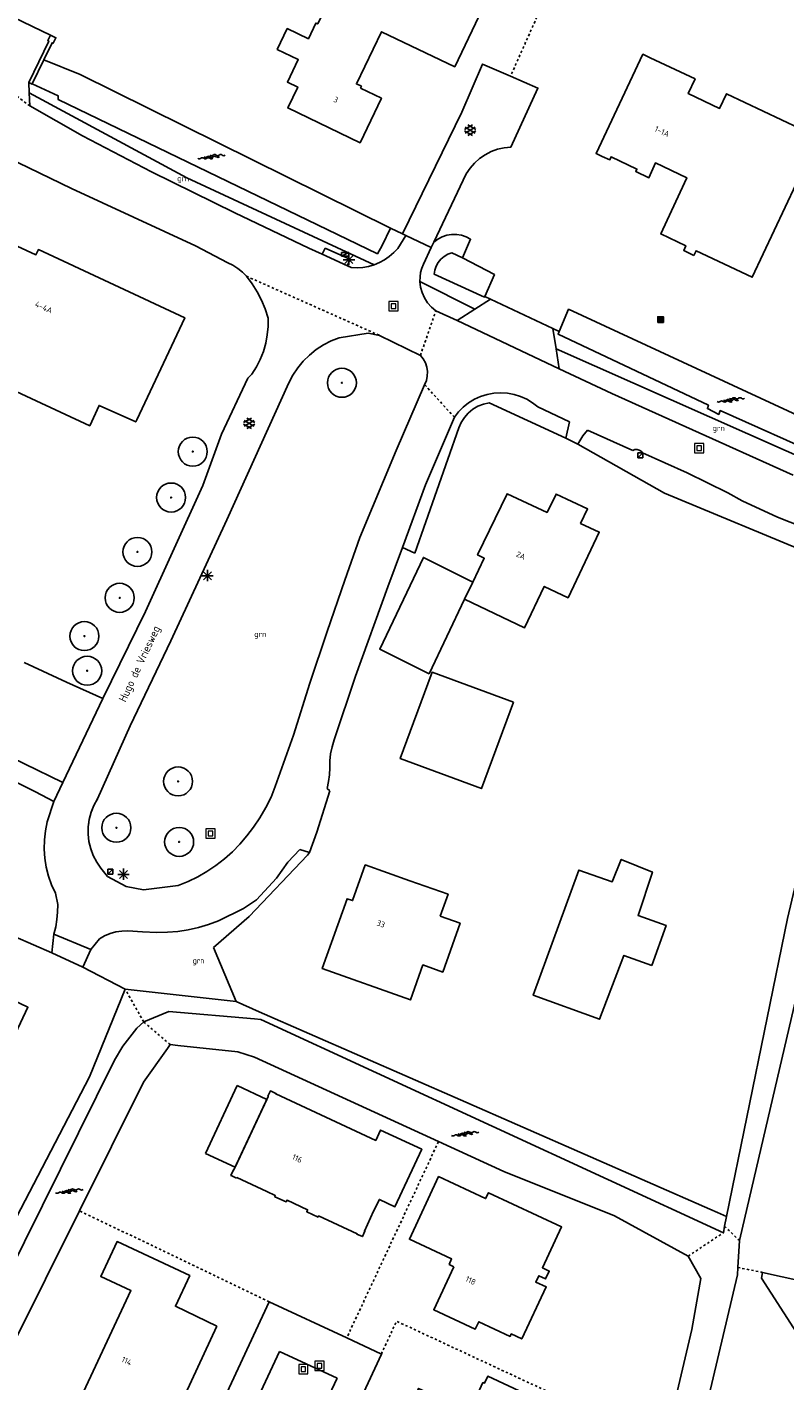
# Model space of a CAD drawing. Header units: metres. Extents: x 116958 to 118326, y 475500 to 477904.
# Tile 119 of 256: x 117431 to 117497, y 476549 to 476666. Entities that reach past the tile are written whole.
import ezdxf

# ---------------------------------------------------------------- set-up
doc = ezdxf.new("R2010")
doc.units = ezdxf.units.M
doc.header["$LTSCALE"] = 0.2
doc.linetypes.add('MATGRENS', pattern=[2, 1, -1])
doc.layers.get('0').update_dxf_attribs({"color": 6})
for name, color, linetype in [('B-WE-GR-BOOM-G', 252, 'Continuous'), ('B-WE-GR-GROENVOORZIENING-GV', 252, 'Continuous'), ('B-WE-GW-WATERGANG_INSTEEK-G', 252, 'Continuous'), ('B-WE-GW-WATERGANG_WATERLIJN-G', 252, 'Continuous'), ('B-WE-IE-MEUBILAIR_WEGMEUBILAIR_LICHTMAST-G', 252, 'Continuous'), ('B-WE-IE-MEUBILAIR_WEGMEUBILAIR_VERKEERSLICHT-G', 252, 'Continuous'), ('B-WE-KL-DATA_KAST-G', 90, 'Continuous'), ('B-WE-KW-KUNSTWERK_WALBESCHERMING-GV', 252, 'Continuous'), ('B-WE-OG-BEBOUWING-GV', 252, 'Continuous'), ('B-WE-OG-HUISNUMMER-T25', 2, 'Continuous'), ('B-WE-OG-STRAATNAAM-T35', 3, 'Continuous'), ('B-WE-RI-HWA_KOLK_TROTTOIRKOLK-G', 252, 'Continuous'), ('B-WE-VH-MATERIAALGRENS-G', 252, 'MATGRENS'), ('B-WE-VH-VERHARDING_ASFALT-GV', 252, 'Continuous')]:
    doc.layers.add(name, color=color, linetype=linetype)
doc.layers.add('B-WE-RI-RIOOLPUT', color=31, linetype='Continuous', lineweight=0)
doc.styles.get("Standard").update_dxf_attribs({"font": 'isocp.shx'})

# ---------------------------------------------------------------- blocks, each defined once
blk = doc.blocks.new('BGTGV')
for p, q in [((0.0197, 0.04605), (-0.0497, 0.00595)), ((0.0433, 0.025), (-0.0433, -0.025)), ((0.0433, -0.025), (-0.0433, 0.025)), ((0.04965, 0.006), (-0.01975, 0.04605)), ((0.01965, -0.046), (-0.0494, -0.00615)), ((0.04955, -0.00605), (-0.0197, -0.046))]:
    blk.add_line(p, q)
blk = doc.blocks.new('BGT_GR')
at = {"insert": (0.043, 0.019), "char_height": 0.1, "attachment_point": 5, "line_spacing_factor": 0.8}
blk.add_mtext('{\\C256;grn}', dxfattribs=at)
blk = doc.blocks.new('BGTWT')
for centre, start_param, end_param in [((-0.024, -0.058), 5.873058, 6.693313), ((0.001, 0.072), 2.731465, 3.55172), ((0.027, -0.043), 5.873058, 6.693313), ((0.028, -0.058), 5.873058, 6.693313), ((0.053, 0.072), 2.731465, 3.55172), ((0.08, -0.043), 5.873058, 6.693313), ((0.106, 0.072), 2.731465, 3.55172), ((-0.106, 0.044), 2.731465, 3.55172), ((-0.08, -0.071), 5.873058, 6.693313), ((-0.053, 0.044), 2.731465, 3.55172), ((-0.05, 0.057), 2.731465, 3.55172), ((-0.027, -0.071), 5.873058, 6.693313), ((-0.001, 0.044), 2.731465, 3.55172), ((0.002, 0.057), 2.731465, 3.55172), ((0.055, 0.057), 2.731465, 3.55172)]:
    blk.add_ellipse(centre, major_axis=(0, 0.0627), ratio=0.52488, start_param=start_param, end_param=end_param)
blk = doc.blocks.new('CELQ70108')
for p, q in [((-0.62, 0.31), (0.62, 0.31)), ((-0.62, -0.31), (-0.62, 0.31)), ((-0.62, -0.31), (0.62, 0.31)), ((0.62, -0.31), (0.62, 0.31)), ((-0.62, -0.31), (0.62, -0.31))]:
    blk.add_line(p, q)
blk = doc.blocks.new('CELQ211865')
for p, q in [((-0.5, 0), (0.5, 0)), ((0.35, -0.34), (-0.35, 0.34)), ((0.35, 0.34), (-0.35, -0.34)), ((0, 0.53), (0, -0.47))]:
    blk.add_line(p, q)
blk = doc.blocks.new('CELQ201000')
at = {"flags": 128}
for points in [[(-0.25, -0.25), (-0.25, 0.25), (0.25, 0.25), (0.25, -0.25), (-0.25, -0.25)], [(-0.18, -0.18), (-0.18, 0.18), (0.18, 0.18), (0.18, -0.18), (-0.18, -0.18)], [(-0.11, -0.11), (-0.11, 0.11), (0.11, 0.11), (0.11, -0.11), (-0.11, -0.11)], [(-0.04, -0.04), (-0.04, 0.04), (0.04, 0.04), (0.04, -0.04), (-0.04, -0.04)]]:
    blk.add_lwpolyline(points, dxfattribs=at)
blk = doc.blocks.new('Pbrd')
for points in [[(-400, -400), (400, -400), (400, 400), (-400, 400)], [(-200, -200), (200, -200), (200, 200), (-200, 200)]]:
    blk.add_lwpolyline(points, close=True)
blk = doc.blocks.new('Kvtrot')
blk.add_line((0, -420), (420, 0))
at = {"flags": 128}
blk.add_lwpolyline([(0, -420), (420, -420), (420, 0), (0, 0)], close=True, dxfattribs=at)
blk = doc.blocks.new('Bestboom')
h = blk.add_hatch(color=256)
h.dxf.hatch_style = 1
h.paths.add_polyline_path([(41, 0, 1), (-41, 0, 1)])
for radius in [1260, 41.1]:
    blk.add_circle((0, 0), radius)

msp = doc.modelspace()

# ---------------------------------------------------------------- linework, layer by layer
at = {"layer": 'B-WE-GR-GROENVOORZIENING-GV', "flags": 128}
for points in [[(117472.761, 476661.761), (117470.335, 476662.816), (117468.524, 476658.651), (117463.396, 476648.074)], [(117472.761, 476661.761), (117475.138, 476660.727), (117472.801, 476655.611), (117472.214, 476655.553), (117471.639, 476655.421), (117471.085, 476655.218), (117470.561, 476654.947), (117470.075, 476654.612), (117469.635, 476654.219), (117469.248, 476653.774), (117468.92, 476653.284), (117466.102, 476647.354)], [(117437.376, 476607.748), (117434.217, 476609.156), (117430.567, 476610.87)], [(117433.901, 476600.454), (117427.214, 476603.683), (117427.53, 476604.342)], [(117436.92, 476599.031), (117436.609, 476598.469), (117436.369, 476597.872)], [(117436.205, 476597.251), (117436.117, 476596.614), (117436.109, 476595.972)], [(117436.179, 476595.333), (117436.328, 476594.707), (117436.552, 476594.105)]]:
    msp.add_lwpolyline(points, dxfattribs=at)
at = {"layer": 'B-WE-GW-WATERGANG_INSTEEK-G', "flags": 128}
for points in [[(117430.999, 476660.306), (117444.677, 476652.953), (117460.917, 476645.399)], [(117463.672, 476647.943), (117463.396, 476648.074), (117462.351, 476648.58)], [(117468.593, 476646.009), (117469.293, 476647.606), (117468.915, 476647.812), (117468.509, 476647.954), (117468.085, 476648.026), (117467.654, 476648.028), (117467.229, 476647.959), (117466.822, 476647.82), (117466.443, 476647.617), (117466.102, 476647.354), (117465.883, 476646.892)], [(117464.901, 476643.954), (117469.679, 476641.534), (117471.038, 476642.397), (117470.524, 476642.637)], [(117476.991, 476639.616), (117476.437, 476639.875), (117476.718, 476638.106), (117500, 476627.781)], [(117439.33, 476582.507), (117436.217, 476574.912), (117426.504, 476556.271), (117425.409, 476555.541), (117408.965, 476564.258), (117408.544, 476565.577), (117421.693, 476590.572)], [(117491.522, 476562.773), (117490.717, 476563.125), (117490.062, 476563.413), (117468.417, 476572.903), (117450.955, 476580.559), (117448.962, 476581.433), (117439.33, 476582.507)]]:
    msp.add_lwpolyline(points, dxfattribs=at)
at = {"layer": 'B-WE-GW-WATERGANG_WATERLIJN-G', "flags": 128}
for points in [[(117432.266, 476663.197), (117435.423, 476661.908), (117462.351, 476648.58)], [(117462.351, 476648.58), (117461.617, 476647.069), (117461.208, 476646.345), (117433.517, 476659.737), (117433.51, 476660.054), (117431.251, 476661.109)], [(117470.524, 476642.637), (117470.498, 476642.577), (117466.141, 476644.567), (117466.197, 476644.931), (117466.316, 476645.28), (117466.495, 476645.602), (117466.729, 476645.887), (117467.009, 476646.126), (117467.328, 476646.311), (117467.674, 476646.437), (117468.593, 476646.009)], [(117468.593, 476646.009), (117471.363, 476644.547), (117470.524, 476642.637)], [(117476.991, 476639.616), (117477.807, 476641.531), (117500, 476631.246)], [(117500, 476628.697), (117490.967, 476632.735), (117490.841, 476632.401), (117489.847, 476632.91), (117489.939, 476633.199), (117476.892, 476639.383), (117476.991, 476639.616)], [(117491.522, 476562.773), (117496.794, 476588.64), (117500, 476602.235)], [(117419.844, 476591.379), (117406.145, 476564.631), (117406.285, 476564.244), (117406.532, 476563.557), (117407.318, 476563.134), (117425.931, 476553.706), (117427.43, 476554.278), (117438.391, 476576.358), (117439.121, 476577.573), (117440.337, 476579.125), (117440.925, 476579.67)], [(117500, 476591.47), (117499.626, 476590.542), (117498.995, 476587.983), (117492.628, 476560.685), (117492.487, 476558.352)], [(117440.925, 476579.67), (117443.107, 476580.574), (117450.557, 476579.928), (117451.093, 476579.881), (117491.236, 476561.37), (117491.349, 476561.927), (117491.522, 476562.773)], [(117466.511, 476569.279), (117450.546, 476576.6), (117449.093, 476577.071), (117443.892, 476577.632), (117443.219, 476577.704), (117442.984, 476577.373), (117440.916, 476574.448), (117435.362, 476563.269)], [(117486.13, 476542.867), (117486.53, 476544.61), (117488.494, 476552.979), (117489.282, 476557.406), (117488.185, 476559.341), (117481.786, 476562.841), (117472.19, 476566.674), (117466.511, 476569.279)], [(117435.362, 476563.269), (117429.465, 476551.4)], [(117492.487, 476558.352), (117492.449, 476557.723), (117486.117, 476530.887)]]:
    msp.add_lwpolyline(points, dxfattribs=at)
at = {"layer": 'B-WE-KW-KUNSTWERK_WALBESCHERMING-GV', "flags": 128}
for points in [[(117462.351, 476648.58), (117435.423, 476661.908), (117432.266, 476663.197)], [(117431.251, 476661.109), (117433.51, 476660.054), (117433.517, 476659.737), (117461.208, 476646.345)], [(117467.674, 476646.437), (117468.593, 476646.009), (117471.363, 476644.547), (117470.524, 476642.637), (117470.498, 476642.577)], [(117466.141, 476644.567), (117470.498, 476642.577)], [(117500, 476631.246), (117477.807, 476641.531), (117476.991, 476639.616)], [(117476.991, 476639.616), (117476.892, 476639.383), (117489.939, 476633.199), (117489.847, 476632.91), (117490.841, 476632.401), (117490.967, 476632.735), (117500, 476628.697)], [(117399.848, 476605.392), (117417.886, 476596.702), (117418.387, 476595.186), (117403.268, 476565.573), (117402.95, 476564.951), (117404.07, 476561.407), (117406.935, 476560.004), (117414.626, 476556.117), (117425.944, 476550.293), (117429.465, 476551.4), (117435.362, 476563.269), (117440.916, 476574.448), (117442.984, 476577.373), (117443.219, 476577.704), (117443.892, 476577.632), (117449.093, 476577.071), (117450.546, 476576.6), (117466.511, 476569.279), (117472.19, 476566.674)], [(117491.349, 476561.927), (117491.522, 476562.773), (117496.794, 476588.64), (117500, 476602.235)], [(117491.349, 476561.927), (117491.236, 476561.37), (117451.093, 476579.881), (117450.557, 476579.928), (117443.107, 476580.574), (117440.925, 476579.67), (117440.337, 476579.125), (117439.121, 476577.573), (117438.391, 476576.358), (117427.43, 476554.278)], [(117480.047, 476517.031), (117482.907, 476528.922), (117483.356, 476530.789), (117486.13, 476542.867), (117486.53, 476544.61), (117488.494, 476552.979), (117489.282, 476557.406), (117488.185, 476559.341), (117481.786, 476562.841), (117472.19, 476566.674)], [(117486.117, 476530.887), (117492.449, 476557.723), (117492.487, 476558.352), (117492.628, 476560.685)]]:
    msp.add_lwpolyline(points, dxfattribs=at)
at = {"layer": 'B-WE-OG-BEBOUWING-GV', "flags": 128}
for points in [[(117459.747, 476660.714), (117459.829, 476660.885), (117459.392, 476661.095), (117461.556, 476665.625), (117467.921, 476662.585), (117470.634, 476668.227), (117462.046, 476672.357), (117460.693, 476669.546), (117458.179, 476670.755), (117456.038, 476666.303), (117455.876, 476666.381), (117455.217, 476665.011), (117453.388, 476665.891), (117452.521, 476664.089), (117454.341, 476663.213), (117453.396, 476661.248), (117454.298, 476660.815), (117453.431, 476659.013), (117459.707, 476655.994), (117461.558, 476659.843), (117459.747, 476660.714)], [(117432.827, 476665.333), (117432.596, 476664.85), (117432.687, 476664.807), (117430.965, 476661.231)], [(117432.827, 476665.333), (117433.306, 476665.104), (117433.078, 476664.627), (117432.982, 476664.669), (117432.266, 476663.197)], [(117488.678, 476646.211), (117488.871, 476646.618), (117493.741, 476644.316), (117499.474, 476656.486), (117491.508, 476660.247), (117490.906, 476658.972), (117488.184, 476660.257), (117488.786, 476661.532), (117484.888, 476663.372), (117484.255, 476663.671), (117480.183, 476655.046), (117480.731, 476654.802), (117481.383, 476654.511), (117481.496, 476654.77), (117483.735, 476653.698), (117483.634, 476653.481), (117484.772, 476652.954), (117485.342, 476654.239), (117488.053, 476652.943), (117487.475, 476651.693), (117485.8, 476648.07), (117487.974, 476647.042), (117487.796, 476646.629), (117488.678, 476646.211)], [(117431.251, 476661.109), (117432.266, 476663.197)], [(117431.251, 476661.109), (117431.238, 476661.083), (117430.965, 476661.231)], [(117427.925, 476647.94), (117423.063, 476637.561), (117436.244, 476631.418), (117437.057, 476633.183), (117440.234, 476631.752), (117440.319, 476631.933), (117444.491, 476640.789), (117431.785, 476646.716), (117431.573, 476646.263), (117427.925, 476647.94)], [(117469.5, 476617.855), (117468.781, 476616.353), (117473.967, 476613.87), (117475.696, 476617.478), (117477.759, 476616.489), (117480.468, 476622.188), (117478.848, 476622.941), (117479.446, 476624.207), (117476.718, 476625.495), (117475.943, 476623.895), (117472.459, 476625.522), (117469.911, 476620.204), (117470.49, 476619.922), (117469.5, 476617.855)], [(117465.716, 476609.891), (117468.781, 476616.353), (117469.5, 476617.855), (117465.199, 476619.991), (117461.415, 476612.027), (117465.716, 476609.891)], [(117473.014, 476607.44), (117465.962, 476610.024), (117465.88, 476609.801), (117463.193, 476602.529), (117470.238, 476599.926), (117473.014, 476607.44)], [(117466.667, 476588.854), (117467.34, 476590.75), (117464.031, 476591.906), (117460.155, 476593.293), (117459.055, 476590.2), (117458.584, 476590.367), (117456.427, 476584.302), (117464.085, 476581.574), (117465.163, 476584.613), (117466.881, 476584.002), (117468.389, 476588.242), (117466.667, 476588.854)], [(117485.041, 476584.56), (117486.259, 476588.042), (117483.837, 476588.913), (117485.077, 476592.674), (117482.378, 476593.781), (117481.571, 476591.816), (117478.693, 476592.856), (117474.734, 476581.992), (117480.474, 476579.9), (117482.603, 476585.443), (117485.041, 476584.56)], [(117427.678, 476582.449), (117427.576, 476582.236), (117423.96, 476583.946), (117422.662, 476581.242), (117422.119, 476581.498), (117419.366, 476575.665), (117426.744, 476572.181), (117430.879, 476580.938), (117427.678, 476582.449)], [(117449.036, 476574.149), (117446.291, 476568.257)], [(117451.62, 476572.945), (117449.036, 476574.149)], [(117446.291, 476568.257), (117448.874, 476567.053), (117451.62, 476572.945)], [(117448.989, 476566.117), (117449.018, 476566.159), (117451.603, 476564.945), (117452.349, 476564.595), (117452.306, 476564.5), (117453.285, 476564.046), (117453.366, 476564.201), (117455.153, 476563.366), (117455.072, 476563.194), (117456.059, 476562.731), (117456.105, 476562.831), (117459.45, 476561.277), (117459.434, 476561.24), (117459.904, 476561.03), (117460.124, 476561.501), (117460.087, 476561.518), (117460.883, 476563.241), (117461.384, 476564.256), (117462.735, 476563.628), (117465.062, 476568.622), (117461.49, 476570.286), (117461.068, 476569.38), (117452.385, 476573.427), (117452.402, 476573.463), (117451.921, 476573.687), (117451.702, 476573.216), (117451.738, 476573.199), (117448.764, 476566.818), (117448.728, 476566.835), (117448.5, 476566.345), (117448.581, 476566.307), (117448.989, 476566.117)], [(117467.83, 476558.405), (117466.107, 476554.682), (117469.709, 476553.006), (117470.004, 476553.641), (117472.732, 476552.37), (117472.821, 476552.584), (117473.734, 476552.149), (117475.871, 476556.666), (117474.956, 476557.093), (117475.21, 476557.637), (117475.808, 476557.358), (117476.13, 476558.046), (117475.532, 476558.326), (117477.191, 476561.877), (117470.841, 476564.845), (117470.604, 476564.338), (117466.527, 476566.243), (117463.984, 476560.802), (117467.65, 476559.097), (117467.44, 476558.626), (117467.83, 476558.405)], [(117447.286, 476553.245), (117443.682, 476554.995), (117444.922, 476557.652), (117438.617, 476560.601), (117437.202, 476557.576), (117439.82, 476556.351), (117435.104, 476546.269), (117443.111, 476542.521), (117445.228, 476547.005), (117444.522, 476547.328), (117447.286, 476553.245)], [(117500, 476556.742), (117494.646, 476557.923), (117494.559, 476557.434), (117499.254, 476550.092), (117498.715, 476549.751), (117497.932, 476546.328)], [(117473.597, 476536.027), (117478.024, 476545.537), (117470.782, 476548.908), (117470.499, 476548.301), (117470.372, 476548.36), (117469.2, 476545.813), (117464.786, 476547.857), (117461.835, 476541.518), (117464.531, 476540.247), (117464.481, 476540.138), (117470.836, 476537.18), (117470.886, 476537.289), (117473.597, 476536.027)]]:
    msp.add_lwpolyline(points, dxfattribs=at)
at = {"layer": 'B-WE-VH-MATERIAALGRENS-G', "flags": 128}
for points in [[(117485.802, 476691.009), (117472.761, 476661.761)], [(117431.04, 476659.186), (117426.071, 476662.904)], [(117449.845, 476644.4), (117461.383, 476639.267)], [(117464.942, 476637.526), (117466.288, 476641.41)], [(117467.89, 476632.158), (117465.311, 476634.984)], [(117436.369, 476597.872), (117436.609, 476598.469), (117436.92, 476599.031)], [(117436.109, 476595.972), (117436.117, 476596.614), (117436.205, 476597.251)], [(117436.552, 476594.105), (117436.328, 476594.707), (117436.179, 476595.333)], [(117440.925, 476579.67), (117439.33, 476582.507)], [(117443.219, 476577.704), (117440.925, 476579.67)], [(117466.511, 476569.279), (117462.806, 476561.352), (117458.548, 476552.242)], [(117451.82, 476555.384), (117435.362, 476563.269)], [(117488.185, 476559.341), (117488.495, 476559.543), (117488.619, 476559.625), (117491.236, 476561.37)], [(117492.628, 476560.685), (117491.349, 476561.927)], [(117494.646, 476557.923), (117492.487, 476558.352)], [(117461.552, 476550.84), (117462.873, 476553.692), (117471.204, 476549.815), (117486.13, 476542.867)]]:
    msp.add_lwpolyline(points, dxfattribs=at)
at = {"layer": 'B-WE-VH-VERHARDING_ASFALT-GV'}
for p, q in [((117429.647, 476666.85), (117432.827, 476665.333)), ((117430.965, 476661.231), (117430.999, 476660.306)), ((117430.999, 476660.306), (117431.04, 476659.186)), ((117431.04, 476659.186), (117435.608, 476656.6)), ((117435.608, 476656.6), (117441.592, 476653.45)), ((117434.65, 476652.027), (117429.115, 476654.702)), ((117441.592, 476653.45), (117448.851, 476649.907)), ((117445.414, 476647.029), (117434.65, 476652.027)), ((117448.851, 476649.907), (117455.245, 476646.842)), ((117448.223, 476645.571), (117445.414, 476647.029)), ((117462.972, 476646.82), (117463.672, 476647.943)), ((117463.672, 476647.943), (117465.883, 476646.892)), ((117455.245, 476646.842), (117456.416, 476646.305)), ((117456.416, 476646.305), (117456.671, 476646.838)), ((117456.416, 476646.305), (117458.615, 476645.296)), ((117456.671, 476646.838), (117458.812, 476645.873)), ((117458.812, 476645.873), (117458.615, 476645.296)), ((117461.384, 476645.592), (117461.828, 476645.833)), ((117461.828, 476645.833), (117462.244, 476646.12)), ((117462.244, 476646.12), (117462.627, 476646.451)), ((117462.627, 476646.451), (117462.972, 476646.82)), ((117465.883, 476646.892), (117465.2, 476645.456)), ((117448.675, 476645.348), (117448.223, 476645.571)), ((117449.1, 476645.077), (117448.675, 476645.348)), ((117449.491, 476644.759), (117449.1, 476645.077)), ((117449.845, 476644.4), (117449.491, 476644.759)), ((117458.615, 476645.296), (117458.939, 476645.147)), ((117458.939, 476645.147), (117459.441, 476645.131)), ((117459.441, 476645.131), (117459.941, 476645.168)), ((117459.941, 476645.168), (117460.435, 476645.258)), ((117460.435, 476645.258), (117460.917, 476645.399)), ((117460.917, 476645.399), (117461.384, 476645.592)), ((117464.961, 476644.723), (117464.908, 476644.34)), ((117465.059, 476645.097), (117464.961, 476644.723)), ((117465.2, 476645.456), (117465.059, 476645.097)), ((117450.341, 476643.744), (117449.845, 476644.4)), ((117450.779, 476643.048), (117450.341, 476643.744)), ((117464.908, 476644.34), (117464.901, 476643.954)), ((117464.901, 476643.954), (117464.959, 476643.457)), ((117464.959, 476643.457), (117465.092, 476642.976)), ((117451.157, 476642.318), (117450.779, 476643.048)), ((117451.472, 476641.558), (117451.157, 476642.318)), ((117465.092, 476642.976), (117465.297, 476642.52)), ((117465.297, 476642.52), (117465.569, 476642.1)), ((117471.038, 476642.397), (117476.437, 476639.875)), ((117451.722, 476640.774), (117451.472, 476641.558)), ((117465.569, 476642.1), (117465.902, 476641.728)), ((117465.902, 476641.728), (117466.288, 476641.41)), ((117466.288, 476641.41), (117468.122, 476640.545)), ((117469.679, 476641.534), (117468.122, 476640.545)), ((117451.655, 476639.302), (117451.723, 476640.036)), ((117451.723, 476640.036), (117451.722, 476640.774)), ((117468.122, 476640.545), (117476.994, 476636.368)), ((117451.518, 476638.577), (117451.655, 476639.302)), ((117457.202, 476638.789), (117456.531, 476638.443)), ((117457.904, 476639.065), (117457.202, 476638.789)), ((117460.416, 476639.449), (117457.904, 476639.065)), ((117461.383, 476639.267), (117460.416, 476639.449)), ((117464.942, 476637.526), (117461.383, 476639.267)), ((117451.042, 476637.182), (117451.313, 476637.868)), ((117451.313, 476637.868), (117451.518, 476638.577)), ((117455.312, 476637.556), (117454.777, 476637.024)), ((117455.899, 476638.03), (117455.312, 476637.556)), ((117456.531, 476638.443), (117455.899, 476638.03)), ((117465.186, 476637.221), (117464.942, 476637.526)), ((117476.718, 476638.106), (117476.994, 476636.368)), ((117450.312, 476635.901), (117450.707, 476636.524)), ((117450.707, 476636.524), (117451.042, 476637.182)), ((117454.298, 476636.441), (117453.88, 476635.813)), ((117454.777, 476637.024), (117454.298, 476636.441)), ((117465.373, 476636.877), (117465.186, 476637.221)), ((117465.496, 476636.506), (117465.373, 476636.877)), ((117465.552, 476636.119), (117465.496, 476636.506)), ((117476.994, 476636.368), (117481.554, 476634.231)), ((117447.693, 476630.677), (117449.962, 476635.558)), ((117449.962, 476635.558), (117450.312, 476635.901)), ((117453.88, 476635.813), (117453.529, 476635.145)), ((117465.311, 476634.984), (117465.458, 476635.346)), ((117465.458, 476635.346), (117465.539, 476635.729)), ((117465.539, 476635.729), (117465.552, 476636.119)), ((117453.529, 476635.145), (117448.129, 476623.263)), ((117462.833, 476629.262), (117465.311, 476634.984)), ((117470.73, 476634.148), (117470.167, 476633.97)), ((117471.311, 476634.256), (117470.73, 476634.148)), ((117471.901, 476634.292), (117471.311, 476634.256)), ((117472.491, 476634.256), (117471.901, 476634.292)), ((117473.072, 476634.148), (117472.491, 476634.256)), ((117473.635, 476633.971), (117473.072, 476634.148)), ((117481.554, 476634.231), (117497.305, 476627.133)), ((117468.663, 476633.048), (117468.249, 476632.627)), ((117469.126, 476633.416), (117468.663, 476633.048)), ((117469.496, 476632.85), (117469.101, 476632.526)), ((117469.629, 476633.725), (117469.126, 476633.416)), ((117469.936, 476633.11), (117469.496, 476632.85)), ((117470.167, 476633.97), (117469.629, 476633.725)), ((117470.411, 476633.298), (117469.936, 476633.11)), ((117470.909, 476633.411), (117470.411, 476633.298)), ((117477.568, 476630.341), (117470.909, 476633.411)), ((117474.173, 476633.726), (117473.635, 476633.971)), ((117474.677, 476633.417), (117474.173, 476633.726)), ((117475.139, 476633.049), (117474.677, 476633.417)), ((117477.873, 476631.749), (117475.139, 476633.049)), ((117467.89, 476632.158), (117465.397, 476626.298)), ((117468.249, 476632.627), (117467.89, 476632.158)), ((117468.483, 476631.716), (117468.275, 476631.249)), ((117468.76, 476632.145), (117468.483, 476631.716)), ((117469.101, 476632.526), (117468.76, 476632.145)), ((117477.568, 476630.341), (117477.873, 476631.749)), ((117446.054, 476626.229), (117447.693, 476630.677)), ((117468.275, 476631.249), (117464.47, 476620.353)), ((117479.05, 476630.558), (117478.615, 476629.808)), ((117479.441, 476631.025), (117479.05, 476630.558)), ((117483.39, 476629.279), (117479.441, 476631.025)), ((117478.615, 476629.808), (117477.568, 476630.341)), ((117486.118, 476625.571), (117478.615, 476629.808)), ((117483.564, 476629.349), (117483.39, 476629.279)), ((117483.752, 476629.361), (117483.564, 476629.349)), ((117483.934, 476629.316), (117483.752, 476629.361)), ((117484.093, 476629.216), (117483.934, 476629.316)), ((117459.688, 476621.727), (117462.833, 476629.262)), ((117484.214, 476629.072), (117484.093, 476629.216)), ((117488.088, 476627.323), (117484.214, 476629.072)), ((117491.613, 476625.601), (117488.088, 476627.323)), ((117441.084, 476615.307), (117446.054, 476626.229)), ((117465.397, 476626.298), (117463.392, 476620.86)), ((117500, 476619.795), (117486.118, 476625.571)), ((117492.855, 476624.911), (117491.613, 476625.601)), ((117495.922, 476623.486), (117492.855, 476624.911)), ((117502.366, 476620.955), (117495.922, 476623.486)), ((117448.129, 476623.263), (117443.285, 476612.759)), ((117458.39, 476618.028), (117459.688, 476621.727)), ((117463.392, 476620.86), (117462.129, 476617.433)), ((117464.47, 476620.353), (117463.392, 476620.86)), ((117456.842, 476613.565), (117458.39, 476618.028)), ((117462.129, 476617.433), (117459.315, 476609.692)), ((117437.376, 476607.748), (117441.084, 476615.307)), ((117455.358, 476609.08), (117456.842, 476613.565)), ((117443.285, 476612.759), (117439.757, 476605.372)), ((117459.315, 476609.692), (117457.455, 476604.143)), ((117453.94, 476604.574), (117455.358, 476609.08)), ((117433.901, 476600.454), (117437.376, 476607.748)), ((117439.757, 476605.372), (117436.92, 476599.031)), ((117452.35, 476600.118), (117453.94, 476604.574)), ((117457.275, 476603.556), (117457.151, 476602.954)), ((117457.455, 476604.143), (117457.275, 476603.556)), ((117457.083, 476602.344), (117457.073, 476601.73)), ((117457.151, 476602.954), (117457.083, 476602.344)), ((117457.049, 476601.13), (117456.977, 476600.534)), ((117457.073, 476601.73), (117457.049, 476601.13)), ((117429.45, 476600.672), (117431.535, 476599.646)), ((117433.116, 476598.807), (117433.901, 476600.454)), ((117451.976, 476599.178), (117452.35, 476600.118)), ((117456.977, 476600.534), (117456.86, 476599.945)), ((117456.86, 476599.945), (117457.085, 476599.722)), ((117431.535, 476599.646), (117433.116, 476598.807)), ((117432.561, 476597.039), (117433.116, 476598.807)), ((117451.532, 476598.27), (117451.976, 476599.178)), ((117457.085, 476599.722), (117455.968, 476596.145)), ((117436.369, 476597.872), (117436.205, 476597.251)), ((117451.02, 476597.398), (117451.532, 476598.27)), ((117432.398, 476596.26), (117432.561, 476597.039)), ((117449.887, 476595.819), (117450.443, 476596.567)), ((117450.443, 476596.567), (117451.02, 476597.398)), ((117432.289, 476594.673), (117432.307, 476595.469)), ((117432.307, 476595.469), (117432.398, 476596.26)), ((117436.109, 476595.972), (117436.179, 476595.333)), ((117449.282, 476595.11), (117449.887, 476595.819)), ((117455.968, 476596.145), (117455.307, 476594.366)), ((117432.343, 476593.879), (117432.289, 476594.673)), ((117436.552, 476594.105), (117436.848, 476593.535)), ((117447.933, 476593.826), (117448.629, 476594.445)), ((117448.629, 476594.445), (117449.282, 476595.11)), ((117455.14, 476594.132), (117450.095, 476588.833)), ((117454.483, 476594.631), (117453.442, 476593.539)), ((117455.307, 476594.366), (117454.483, 476594.631)), ((117455.307, 476594.366), (117455.14, 476594.132)), ((117432.469, 476593.093), (117432.343, 476593.879)), ((117432.667, 476592.322), (117432.469, 476593.093)), ((117436.848, 476593.535), (117437.212, 476593.005)), ((117437.212, 476593.005), (117437.776, 476592.3)), ((117446.42, 476592.738), (117447.195, 476593.256)), ((117447.195, 476593.256), (117447.933, 476593.826)), ((117453.442, 476593.539), (117452.445, 476592.146)), ((117432.934, 476591.572), (117432.667, 476592.322)), ((117437.776, 476592.3), (117439.418, 476591.412)), ((117443.909, 476591.519), (117444.773, 476591.868)), ((117444.773, 476591.868), (117445.612, 476592.275)), ((117445.612, 476592.275), (117446.42, 476592.738)), ((117452.445, 476592.146), (117450.711, 476590.274)), ((117432.943, 476585.664), (117421.693, 476590.572)), ((117433.268, 476590.85), (117432.934, 476591.572)), ((117433.462, 476589.853), (117433.268, 476590.85)), ((117439.418, 476591.412), (117440.924, 476591.144)), ((117440.924, 476591.144), (117443.909, 476591.519)), ((117433.455, 476589.205), (117433.462, 476589.853)), ((117449.581, 476589.505), (117447.42, 476588.431)), ((117450.711, 476590.274), (117449.581, 476589.505)), ((117433.288, 476587.92), (117433.397, 476588.559)), ((117433.397, 476588.559), (117433.455, 476589.205)), ((117447.42, 476588.431), (117446.563, 476588.118)), ((117450.095, 476588.833), (117446.982, 476586.128)), ((117433.13, 476587.292), (117432.943, 476585.664)), ((117433.13, 476587.292), (117433.288, 476587.92)), ((117436.342, 476585.965), (117433.13, 476587.292)), ((117437.529, 476587.133), (117437.078, 476586.869)), ((117438.009, 476587.338), (117437.529, 476587.133)), ((117438.512, 476587.479), (117438.009, 476587.338)), ((117439.029, 476587.555), (117438.512, 476587.479)), ((117439.551, 476587.564), (117439.029, 476587.555)), ((117440.813, 476587.477), (117439.551, 476587.564)), ((117442.069, 476587.443), (117440.813, 476587.477)), ((117442.982, 476587.456), (117442.069, 476587.443)), ((117443.892, 476587.531), (117442.982, 476587.456)), ((117444.794, 476587.667), (117443.892, 476587.531)), ((117445.686, 476587.862), (117444.794, 476587.667)), ((117446.563, 476588.118), (117445.686, 476587.862)), ((117436.342, 476585.965), (117435.637, 476584.426)), ((117437.078, 476586.869), (117436.342, 476585.965)), ((117446.982, 476586.128), (117448.962, 476581.433)), ((117435.637, 476584.426), (117432.943, 476585.664)), ((117439.33, 476582.507), (117435.637, 476584.426)), ((117441.329, 476532.895), (117451.82, 476555.384)), ((117451.82, 476555.384), (117458.548, 476552.242)), ((117458.548, 476552.242), (117461.552, 476550.84)), ((117444.495, 476533.387), (117452.709, 476551.062)), ((117452.709, 476551.062), (117457.712, 476548.752)), ((117461.552, 476550.84), (117457.002, 476541.015)), ((117457.712, 476548.752), (117448.02, 476527.916))]:
    msp.add_line(p, q, dxfattribs=at)

# ---------------------------------------------------------------- block references
at = {"layer": 'B-WE-GR-BOOM-G', "xscale": 0.001, "yscale": 0.001, "zscale": 0.001}
for p in [(117458.132, 476635.149), (117445.184, 476629.174), (117443.306, 476625.191), (117440.383, 476620.467), (117438.842, 476616.483), (117435.78, 476613.162), (117436.021, 476610.152), (117443.91, 476600.549), (117438.554, 476596.523), (117444.002, 476595.292)]:
    msp.add_blockref('Bestboom', p, dxfattribs=at)
at = {"layer": 'B-WE-GR-GROENVOORZIENING-GV', "xscale": 5, "yscale": 5, "zscale": 5}
for p in [(117444.136, 476652.719), (117490.617, 476631.052), (117450.83, 476613.166), (117445.472, 476584.819)]:
    msp.add_blockref('BGT_GR', p, dxfattribs=at)
at = {"layer": 'B-WE-GW-WATERGANG_WATERLIJN-G', "xscale": 10, "yscale": 10, "zscale": 10}
for p in [(117446.814, 476654.771), (117491.881, 476633.659), (117468.822, 476569.958), (117434.478, 476564.981)]:
    msp.add_blockref('BGTWT', p, dxfattribs=at)
at = {"layer": 'B-WE-IE-MEUBILAIR_WEGMEUBILAIR_LICHTMAST-G'}
for p in [(117458.741, 476645.835), (117446.461, 476618.398), (117439.174, 476592.464)]:
    msp.add_blockref('CELQ211865', p, dxfattribs=at)
at = {"layer": 'B-WE-IE-MEUBILAIR_WEGMEUBILAIR_VERKEERSLICHT-G'}
msp.add_blockref('CELQ201000', (117485.789, 476640.639), dxfattribs=at)
at = {"layer": 'B-WE-KL-DATA_KAST-G', "xscale": 0.5, "yscale": 0.5, "zscale": 0.5}
msp.add_blockref('CELQ70108', (117458.411, 476646.297), dxfattribs=at)
at = {"layer": 'B-WE-RI-HWA_KOLK_TROTTOIRKOLK-G', "xscale": 0.001, "yscale": 0.001, "zscale": 0.001}
for p in [(117483.822, 476629.065), (117437.816, 476592.925)]:
    msp.add_blockref('Kvtrot', p, dxfattribs=at)
at = {"layer": 'B-WE-RI-RIOOLPUT', "xscale": 0.001, "yscale": 0.001, "zscale": 0.001}
for p in [(117462.598, 476641.802), (117489.129, 476629.481), (117446.726, 476596.03), (117454.781, 476549.523), (117456.193, 476549.807)]:
    msp.add_blockref('Pbrd', p, dxfattribs=at)
at = {"layer": 'B-WE-VH-VERHARDING_ASFALT-GV', "xscale": 10, "yscale": 10, "zscale": 10}
for p in [(117469.267, 476657.078), (117450.089, 476631.63)]:
    msp.add_blockref('BGTGV', p, dxfattribs=at)

# ---------------------------------------------------------------- texts
at = {"layer": 'B-WE-OG-HUISNUMMER-T25'}
for s, rotation, p in [('3', 334.8, (117457.339, 476659.575)), ('1-1A', 334.4, (117485.213, 476657.021)), ('4-4A', 335, (117431.432, 476641.804)), ('2A', 335, (117473.19, 476620.103)), ('33', 340.3, (117461.096, 476588.071)), ('116', 335, (117453.746, 476567.774)), ('118', 335, (117468.793, 476557.184)), ('114', 335, (117438.942, 476550.196))]:
    msp.add_text(s, height=0.5, rotation=rotation, dxfattribs=at).set_placement(p)
at = {"layer": 'B-WE-OG-STRAATNAAM-T35', "insert": (117439.133, 476607.482), "char_height": 0.7, "attachment_point": 4, "rotation": 64.97272, "line_spacing_factor": 0.8}
msp.add_mtext('{\\C256;Hugo de Vriesweg}', dxfattribs=at)

doc.saveas('drawing.dxf')
